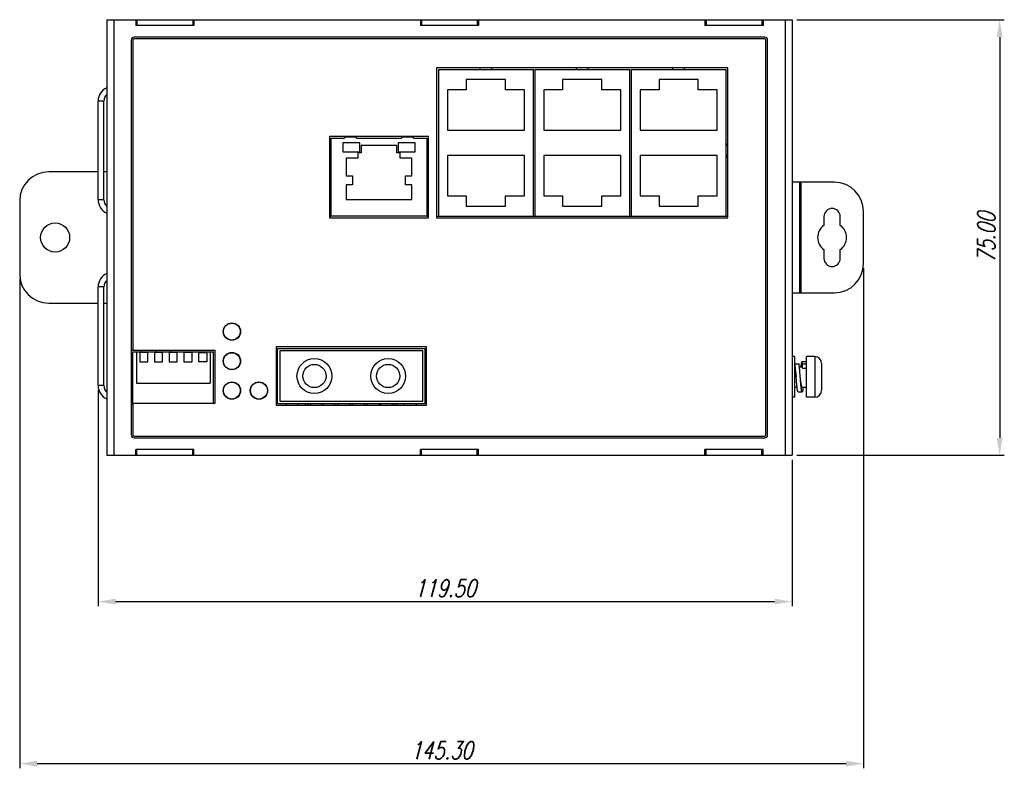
# Model space of a CAD drawing. Extents: x 844 to 1735, y -7 to 623.
# Tile 6 of 20: x 1179 to 1349, y 178 to 307. Entities that reach past the tile are written whole.
import ezdxf

# ---------------------------------------------------------------- set-up
doc = ezdxf.new("R2010")
doc.units = 0
doc.header["$LTSCALE"] = 2
doc.header["$MEASUREMENT"] = 0
doc.header["$PDMODE"] = 3
doc.layers.get('Defpoints').update_dxf_attribs({"linetype": 'CONTINUOUS'})
for name, color, linetype in [('1X1_LED_DXF_CONTINUOUS_L64', 7, 'CONTINUOUS'), ('1X3_G-G_DXF_CONTINUOUS_L65', 7, 'CONTINUOUS'), ('307228297C-EDXF_CONTINUO52', 7, 'CONTINUOUS'), ('307229417C_DXF_CONTINUOU54', 7, 'CONTINUOUS'), ('3205278400_NDXF_CONTINUO46', 7, 'CONTINUOUS'), ('3991140200_BDXF_CONTINUO48', 7, 'CONTINUOUS'), ('3991140300_CDXF_CONTINUO44', 7, 'CONTINUOUS'), ('3991141300_PDXF_CONTINUO45', 7, 'CONTINUOUS'), ('DIN-SWITCH-5DXF_CONTINUO47', 7, 'CONTINUOUS'), ('FORM', 7, 'CONTINUOUS'), ('OPT-155B_DXF_CONTINUOUS_50', 7, 'CONTINUOUS'), ('PCB-M-16P_DXF_CONTINUOUS55', 7, 'CONTINUOUS'), ('SCREW_M4_DXF_CONTINUOUS_51', 7, 'CONTINUOUS'), ('SNAP_2_DXF_CONTINUOUS_LINE', 7, 'CONTINUOUS'), ('SNAP_DXF_CONTINUOUS_LINE', 7, 'CONTINUOUS'), ('STAND_OFF_30DXF_CONTINUO49', 7, 'CONTINUOUS')]:
    doc.layers.add(name, color=color, linetype=linetype)
doc.styles.get("Standard").update_dxf_attribs({"font": 'txt.shx', "width": 0.75, "oblique": 15})
doc.dimstyles.get("Standard").update_dxf_attribs({"dimtxt": 0.18, "dimasz": 0.18, "dimexe": 0.18, "dimexo": 0.0625, "dimgap": 0.09, "dimtad": 0, "dimtih": 1, "dimtoh": 1, "dimdec": 4, "dimzin": 0, "dimdsep": 46, "dimtxsty": 'Standard', "dimcen": 0.09, "dimadec": 0, "dimazin": 0, "dimtfac": 1, "dimtdec": 4, "dimtofl": 0, "dimtmove": 0, "dimatfit": 3, "dimfxl": 0, "dimtolj": 1, "dimtzin": 0, "dimarcsym": 0})

# ---------------------------------------------------------------- blocks, each defined once
blk = doc.blocks.new('*D1')
at = {"layer": 'Defpoints', "color": 0}
for p in [(1192.59, 244.03), (1312.09, 232.03), (1312.09, 206.84)]:
    blk.add_point(p, dxfattribs=at)
at = {"layer": 'FORM', "color": 0, "lineweight": -2}
for p, q in [((1192.59, 243.23), (1192.59, 206.04)), ((1312.09, 231.23), (1312.09, 206.04)), ((1195.59, 206.84), (1309.09, 206.84))]:
    blk.add_line(p, q, dxfattribs=at)
at = {"layer": 'FORM', "color": 0}
for points in [[(1195.59, 207.34), (1195.59, 206.34), (1192.59, 206.84)], [(1309.09, 207.34), (1309.09, 206.34), (1312.09, 206.84)]]:
    blk.add_solid(points, dxfattribs=at)
at = {"layer": 'FORM', "color": 0, "insert": (1252.34, 209.14), "char_height": 3, "attachment_point": 5}
blk.add_mtext('\\A1;119.50', dxfattribs=at)
blk = doc.blocks.new('*D2')
at = {"layer": 'Defpoints', "color": 0}
for p in [(1324.39, 265.03), (1179.09, 263.23), (1324.39, 178.94)]:
    blk.add_point(p, dxfattribs=at)
at = {"layer": 'FORM', "color": 0, "lineweight": -2}
for p, q in [((1324.39, 264.23), (1324.39, 178.14)), ((1179.09, 262.43), (1179.09, 178.14)), ((1182.09, 178.94), (1321.39, 178.94))]:
    blk.add_line(p, q, dxfattribs=at)
at = {"layer": 'FORM', "color": 0}
for points in [[(1182.09, 179.44), (1182.09, 178.44), (1179.09, 178.94)], [(1321.39, 179.44), (1321.39, 178.44), (1324.39, 178.94)]]:
    blk.add_solid(points, dxfattribs=at)
at = {"layer": 'FORM', "color": 0, "insert": (1251.74, 181.24), "char_height": 3, "attachment_point": 5}
blk.add_mtext('\\A1;145.30', dxfattribs=at)
blk = doc.blocks.new('*D3')
at = {"layer": 'Defpoints', "color": 0}
for p in [(1312.09, 307.03), (1312.09, 232.03), (1347.84, 232.03)]:
    blk.add_point(p, dxfattribs=at)
at = {"layer": 'FORM', "color": 0, "lineweight": -2}
for p, q in [((1312.89, 307.03), (1348.64, 307.03)), ((1347.84, 304.03), (1347.84, 235.03)), ((1312.89, 232.03), (1348.64, 232.03))]:
    blk.add_line(p, q, dxfattribs=at)
at = {"layer": 'FORM', "color": 0}
for points in [[(1347.34, 304.03), (1348.34, 304.03), (1347.84, 307.03)], [(1347.34, 235.03), (1348.34, 235.03), (1347.84, 232.03)]]:
    blk.add_solid(points, dxfattribs=at)
at = {"layer": 'FORM', "color": 0, "insert": (1345.54, 269.53), "char_height": 3, "attachment_point": 5, "rotation": 90}
blk.add_mtext('\\A1;75.00', dxfattribs=at)

msp = doc.modelspace()

# ---------------------------------------------------------------- linework, layer by layer
at = {"layer": '1X1_LED_DXF_CONTINUOUS_L64', "color": 7, "linetype": 'Continuous'}
msp.add_circle((1220.286, 243.17), 1.45, dxfattribs=at)
at = {"layer": '1X3_G-G_DXF_CONTINUOUS_L65', "color": 7, "linetype": 'Continuous'}
for centre in [(1215.626, 253.33), (1215.626, 248.25), (1215.626, 243.17)]:
    msp.add_circle(centre, 1.45, dxfattribs=at)
at = {"layer": '307228297C-EDXF_CONTINUO52', "color": 7, "linetype": 'Continuous'}
for p, q in [((1232.736, 273.23), (1232.736, 286.63)), ((1232.736, 286.63), (1235.031, 286.63)), ((1235.031, 286.93), (1235.031, 286.63)), ((1237.065, 286.83), (1235.031, 286.83)), ((1237.065, 286.63), (1237.065, 286.93)), ((1237.065, 286.63), (1244.857, 286.63)), ((1244.857, 286.93), (1244.857, 286.63)), ((1246.892, 286.83), (1244.857, 286.83)), ((1246.892, 286.63), (1246.892, 286.93)), ((1246.892, 286.63), (1249.186, 286.63)), ((1249.186, 286.63), (1249.186, 273.23)), ((1234.748, 285.856), (1234.748, 284.251)), ((1237.641, 285.856), (1234.748, 285.856)), ((1237.641, 284.251), (1237.641, 285.856)), ((1237.893, 285.39), (1237.893, 284.089)), ((1244.03, 285.39), (1237.893, 285.39)), ((1244.03, 284.089), (1244.03, 285.39)), ((1244.282, 285.856), (1244.282, 284.251)), ((1247.175, 285.856), (1244.282, 285.856)), ((1247.175, 284.251), (1247.175, 285.856)), ((1234.748, 284.251), (1237.641, 284.251)), ((1235.288, 283.206), (1235.288, 280.159)), ((1237.319, 283.206), (1235.288, 283.206)), ((1237.319, 284.089), (1237.319, 283.206)), ((1237.893, 284.089), (1237.319, 284.089)), ((1244.604, 284.089), (1244.03, 284.089)), ((1244.282, 284.251), (1247.175, 284.251)), ((1244.604, 283.206), (1244.604, 284.089)), ((1246.634, 283.206), (1244.604, 283.206)), ((1246.634, 280.159), (1246.634, 283.206)), ((1235.288, 280.159), (1236.392, 280.159)), ((1236.392, 280.159), (1236.392, 278.614)), ((1245.531, 278.614), (1245.531, 280.159)), ((1245.531, 280.159), (1246.634, 280.159)), ((1235.288, 278.614), (1235.288, 276.054)), ((1236.392, 278.614), (1235.288, 278.614)), ((1246.634, 278.614), (1245.531, 278.614)), ((1246.634, 276.054), (1246.634, 278.614)), ((1235.288, 276.054), (1246.634, 276.054)), ((1249.186, 273.23), (1232.736, 273.23))]:
    msp.add_line(p, q, dxfattribs=at)
at = {"layer": '307229417C_DXF_CONTINUOU54', "color": 7, "linetype": 'Continuous'}
for p, q in [((1251.186, 298.43), (1251.186, 273.23)), ((1251.186, 298.43), (1267.536, 298.43)), ((1258.361, 298.43), (1258.361, 298.73)), ((1260.361, 298.43), (1260.361, 298.73)), ((1267.536, 273.23), (1267.536, 298.43)), ((1267.786, 298.43), (1267.786, 273.23)), ((1267.786, 298.43), (1284.136, 298.43)), ((1274.961, 298.43), (1274.961, 298.73)), ((1276.961, 298.43), (1276.961, 298.73)), ((1284.136, 273.23), (1284.136, 298.43)), ((1284.386, 298.43), (1284.386, 273.23)), ((1284.386, 298.43), (1300.736, 298.43)), ((1291.561, 298.43), (1291.561, 298.73)), ((1293.561, 298.43), (1293.561, 298.73)), ((1300.736, 273.23), (1300.736, 298.43)), ((1255.976, 296.73), (1255.976, 294.93)), ((1262.746, 296.73), (1255.976, 296.73)), ((1262.746, 294.93), (1262.746, 296.73)), ((1272.576, 296.73), (1272.576, 294.93)), ((1279.346, 296.73), (1272.576, 296.73)), ((1279.346, 294.93), (1279.346, 296.73)), ((1295.946, 296.73), (1289.176, 296.73)), ((1289.176, 296.73), (1289.176, 294.93)), ((1295.946, 294.93), (1295.946, 296.73)), ((1252.736, 294.93), (1252.736, 288.03)), ((1255.976, 294.93), (1252.736, 294.93)), ((1265.986, 294.93), (1262.746, 294.93)), ((1265.986, 288.03), (1265.986, 294.93)), ((1269.336, 294.93), (1269.336, 288.03)), ((1272.576, 294.93), (1269.336, 294.93)), ((1282.586, 294.93), (1279.346, 294.93)), ((1282.586, 288.03), (1282.586, 294.93)), ((1289.176, 294.93), (1285.936, 294.93)), ((1285.936, 294.93), (1285.936, 288.03)), ((1299.186, 294.93), (1295.946, 294.93)), ((1299.186, 288.03), (1299.186, 294.93)), ((1252.736, 288.03), (1265.986, 288.03)), ((1269.336, 288.03), (1282.586, 288.03)), ((1285.936, 288.03), (1299.186, 288.03)), ((1252.736, 283.63), (1252.736, 276.73)), ((1265.986, 283.63), (1252.736, 283.63)), ((1265.986, 276.73), (1265.986, 283.63)), ((1282.586, 283.63), (1269.336, 283.63)), ((1269.336, 283.63), (1269.336, 276.73)), ((1282.586, 276.73), (1282.586, 283.63)), ((1299.186, 283.63), (1285.936, 283.63)), ((1285.936, 283.63), (1285.936, 276.73)), ((1299.186, 276.73), (1299.186, 283.63)), ((1252.736, 276.73), (1255.976, 276.73)), ((1255.976, 276.73), (1255.976, 274.93)), ((1262.746, 274.93), (1262.746, 276.73)), ((1262.746, 276.73), (1265.986, 276.73)), ((1269.336, 276.73), (1272.576, 276.73)), ((1272.576, 276.73), (1272.576, 274.93)), ((1279.346, 276.73), (1282.586, 276.73)), ((1279.346, 274.93), (1279.346, 276.73)), ((1285.936, 276.73), (1289.176, 276.73)), ((1289.176, 276.73), (1289.176, 274.93)), ((1295.946, 276.73), (1299.186, 276.73)), ((1295.946, 274.93), (1295.946, 276.73)), ((1255.976, 274.93), (1262.746, 274.93)), ((1272.576, 274.93), (1279.346, 274.93)), ((1289.176, 274.93), (1295.946, 274.93)), ((1251.186, 273.23), (1267.536, 273.23)), ((1267.786, 273.23), (1284.136, 273.23)), ((1284.386, 273.23), (1300.736, 273.23))]:
    msp.add_line(p, q, dxfattribs=at)
at = {"layer": '3205278400_NDXF_CONTINUO46', "color": 7, "linetype": 'Continuous'}
for p, q in [((1198.586, 303.53), (1198.586, 250.13)), ((1307.386, 303.73), (1198.786, 303.73)), ((1307.586, 235.53), (1307.586, 303.53)), ((1250.886, 298.73), (1250.886, 272.93)), ((1301.036, 298.73), (1250.886, 298.73)), ((1301.036, 272.93), (1301.036, 298.73)), ((1232.436, 286.93), (1232.436, 272.93)), ((1249.486, 286.93), (1232.436, 286.93)), ((1249.486, 272.93), (1249.486, 286.93)), ((1232.436, 272.93), (1249.486, 272.93)), ((1250.886, 272.93), (1301.036, 272.93)), ((1198.586, 250.13), (1212.766, 250.13)), ((1212.766, 241.03), (1212.766, 250.13)), ((1223.236, 250.68), (1223.236, 240.68)), ((1249.136, 250.68), (1223.236, 250.68)), ((1249.136, 240.68), (1249.136, 250.68)), ((1198.586, 241.03), (1198.586, 235.53)), ((1198.586, 241.03), (1212.766, 241.03)), ((1223.236, 240.68), (1249.136, 240.68)), ((1198.786, 235.33), (1307.386, 235.33))]:
    msp.add_line(p, q, dxfattribs=at)
for centre in [(1215.626, 253.33), (1215.626, 248.25), (1215.626, 243.17), (1220.286, 243.17)]:
    msp.add_circle(centre, 1.5, dxfattribs=at)
for centre, start, end in [((1198.786, 303.53), 90, 180), ((1307.386, 303.53), 0, 90), ((1198.786, 235.53), 180, 270), ((1307.386, 235.53), 270, 0)]:
    msp.add_arc(centre, 0.2, start, end, dxfattribs=at)
at = {"layer": '3991140200_BDXF_CONTINUO48', "color": 7, "linetype": 'Continuous'}
for p, q in [((1199.286, 232.03), (1199.286, 233.03)), ((1208.886, 232.03), (1208.886, 233.03)), ((1248.286, 232.03), (1248.286, 233.03)), ((1257.886, 232.03), (1257.886, 233.03)), ((1297.286, 232.03), (1297.286, 233.03)), ((1306.886, 232.03), (1306.886, 233.03)), ((1199.086, 232.03), (1209.086, 232.03)), ((1248.086, 232.03), (1258.086, 232.03)), ((1297.086, 232.03), (1307.086, 232.03))]:
    msp.add_line(p, q, dxfattribs=at)
at = {"layer": '3991140200_BDXF_CONTINUO48', "color": 3, "linetype": 'Continuous'}
for start, end in [(148.05368, 161.63915), (198.36085, 211.94632)]:
    msp.add_arc((1303.086, 284.53), 2.5, start, end, dxfattribs=at)
at = {"layer": '3991140300_CDXF_CONTINUO44', "color": 3, "linetype": 'Continuous'}
for p, q in [((1199.086, 307.03), (1209.086, 307.03)), ((1248.086, 307.03), (1258.086, 307.03)), ((1297.086, 307.03), (1307.086, 307.03)), ((1192.586, 276.03), (1192.586, 293.03)), ((1192.586, 244.03), (1192.586, 261.03))]:
    msp.add_line(p, q, dxfattribs=at)
at = {"layer": '3991140300_CDXF_CONTINUO44', "color": 7, "linetype": 'Continuous'}
for p, q in [((1199.286, 307.03), (1199.286, 306.03)), ((1208.886, 307.03), (1208.886, 306.03)), ((1248.286, 307.03), (1248.286, 306.03)), ((1257.886, 307.03), (1257.886, 306.03)), ((1297.286, 307.03), (1297.286, 306.03)), ((1306.886, 307.03), (1306.886, 306.03)), ((1193.586, 293.03), (1192.586, 293.03)), ((1193.586, 276.03), (1193.586, 293.03)), ((1193.586, 276.03), (1192.586, 276.03)), ((1193.586, 261.03), (1192.586, 261.03)), ((1193.586, 244.03), (1193.586, 261.03)), ((1193.586, 244.03), (1192.586, 244.03))]:
    msp.add_line(p, q, dxfattribs=at)
at = {"layer": '3991140300_CDXF_CONTINUO44', "color": 3, "linetype": 'Continuous'}
for centre, start, end in [((1195.086, 293.03), 113.57818, 180), ((1195.086, 276.03), 180, 246.42182), ((1195.086, 261.03), 113.57818, 180), ((1195.086, 244.03), 180, 246.42182)]:
    msp.add_arc(centre, 2.5, start, end, dxfattribs=at)
at = {"layer": '3991140300_CDXF_CONTINUO44', "color": 7, "linetype": 'Continuous'}
for centre, start, end in [((1195.086, 293.03), 132.3997, 180), ((1195.086, 276.03), 180, 227.6003), ((1195.086, 261.03), 132.3997, 180), ((1195.086, 244.03), 180, 227.6003)]:
    msp.add_arc(centre, 1.5, start, end, dxfattribs=at)
at = {"layer": '3991141300_PDXF_CONTINUO45', "color": 7, "linetype": 'Continuous'}
for p, q in [((1194.086, 307.03), (1194.086, 232.03)), ((1194.086, 307.03), (1199.086, 307.03)), ((1195.286, 307.03), (1195.286, 232.03)), ((1199.086, 307.03), (1199.086, 306.03)), ((1209.086, 307.03), (1209.086, 306.03)), ((1209.086, 307.03), (1248.086, 307.03)), ((1248.086, 307.03), (1248.086, 306.03)), ((1258.086, 307.03), (1258.086, 306.03)), ((1258.086, 307.03), (1297.086, 307.03)), ((1297.086, 307.03), (1297.086, 306.03)), ((1307.086, 307.03), (1312.086, 307.03)), ((1307.086, 307.03), (1307.086, 306.03)), ((1310.886, 307.03), (1310.886, 232.03)), ((1312.086, 307.03), (1312.086, 232.03)), ((1209.086, 306.03), (1199.086, 306.03)), ((1258.086, 306.03), (1248.086, 306.03)), ((1307.086, 306.03), (1297.086, 306.03)), ((1198.286, 303.53), (1198.286, 235.53)), ((1307.386, 304.03), (1198.786, 304.03)), ((1307.886, 235.53), (1307.886, 303.53)), ((1250.936, 272.93), (1250.936, 298.73)), ((1300.986, 298.73), (1300.986, 272.93)), ((1198.286, 250.13), (1198.586, 250.13)), ((1198.586, 240.73), (1198.286, 240.73)), ((1198.786, 235.03), (1307.386, 235.03)), ((1199.086, 232.03), (1199.086, 233.03)), ((1209.086, 233.03), (1199.086, 233.03)), ((1209.086, 232.03), (1209.086, 233.03)), ((1258.086, 233.03), (1248.086, 233.03)), ((1248.086, 232.03), (1248.086, 233.03)), ((1258.086, 232.03), (1258.086, 233.03)), ((1307.086, 233.03), (1297.086, 233.03)), ((1297.086, 232.03), (1297.086, 233.03)), ((1307.086, 232.03), (1307.086, 233.03)), ((1194.086, 232.03), (1199.086, 232.03)), ((1209.086, 232.03), (1248.086, 232.03)), ((1258.086, 232.03), (1297.086, 232.03)), ((1307.086, 232.03), (1312.086, 232.03))]:
    msp.add_line(p, q, dxfattribs=at)
for centre, start, end in [((1198.786, 303.53), 90, 180), ((1307.386, 303.53), 0, 90), ((1198.786, 235.53), 180, 270), ((1307.386, 235.53), 270, 0)]:
    msp.add_arc(centre, 0.5, start, end, dxfattribs=at)
at = {"layer": 'DIN-SWITCH-5DXF_CONTINUO47', "color": 7, "linetype": 'Continuous'}
for p, q in [((1198.586, 241.03), (1198.586, 249.83)), ((1198.586, 249.83), (1212.466, 249.83)), ((1199.176, 249.83), (1199.176, 244.43)), ((1199.746, 249.73), (1199.746, 248.13)), ((1201.146, 249.73), (1199.746, 249.73)), ((1201.146, 248.13), (1201.146, 249.73)), ((1202.286, 249.73), (1202.286, 248.13)), ((1203.686, 249.73), (1202.286, 249.73)), ((1203.686, 248.13), (1203.686, 249.73)), ((1204.826, 249.73), (1204.826, 248.13)), ((1206.226, 249.73), (1204.826, 249.73)), ((1206.226, 248.13), (1206.226, 249.73)), ((1207.366, 249.73), (1207.366, 248.13)), ((1208.766, 249.73), (1207.366, 249.73)), ((1208.766, 248.13), (1208.766, 249.73)), ((1209.906, 248.13), (1209.906, 249.73)), ((1209.906, 249.73), (1211.306, 249.73)), ((1211.306, 249.73), (1211.306, 248.13)), ((1211.876, 249.83), (1211.876, 244.43)), ((1212.466, 241.03), (1212.466, 249.83)), ((1199.746, 248.13), (1201.146, 248.13)), ((1202.286, 248.13), (1203.686, 248.13)), ((1204.826, 248.13), (1206.226, 248.13)), ((1207.366, 248.13), (1208.766, 248.13)), ((1211.306, 248.13), (1209.906, 248.13)), ((1199.176, 244.43), (1211.876, 244.43))]:
    msp.add_line(p, q, dxfattribs=at)
at = {"layer": 'OPT-155B_DXF_CONTINUOUS_50', "color": 7, "linetype": 'Continuous'}
for p, q in [((1223.486, 240.93), (1223.486, 250.43)), ((1223.486, 250.43), (1248.886, 250.43)), ((1223.886, 250.03), (1223.886, 241.33)), ((1248.486, 250.03), (1223.886, 250.03)), ((1248.486, 241.33), (1248.486, 250.03)), ((1248.886, 240.93), (1248.886, 250.43)), ((1223.486, 240.93), (1248.886, 240.93)), ((1223.886, 241.33), (1248.486, 241.33)), ((1225.026, 240.68), (1225.026, 240.93)), ((1227.026, 240.68), (1227.026, 240.93)), ((1228.341, 240.68), (1228.341, 240.93)), ((1228.791, 240.68), (1228.791, 240.93)), ((1229.186, 240.93), (1229.186, 240.68)), ((1231.186, 240.93), (1231.186, 240.68)), ((1231.331, 240.68), (1231.331, 240.93)), ((1233.421, 240.68), (1233.421, 240.93)), ((1233.871, 240.68), (1233.871, 240.93)), ((1235.961, 240.68), (1235.961, 240.93)), ((1236.411, 240.68), (1236.411, 240.93)), ((1238.501, 240.68), (1238.501, 240.93)), ((1238.951, 240.68), (1238.951, 240.93)), ((1241.041, 240.68), (1241.041, 240.93)), ((1241.186, 240.93), (1241.186, 240.68)), ((1243.186, 240.93), (1243.186, 240.68)), ((1243.581, 240.68), (1243.581, 240.93)), ((1244.031, 240.68), (1244.031, 240.93)), ((1245.346, 240.68), (1245.346, 240.93)), ((1247.346, 240.68), (1247.346, 240.93))]:
    msp.add_line(p, q, dxfattribs=at)
for centre, radius in [((1229.836, 245.68), 3), ((1229.836, 245.68), 2), ((1242.536, 245.68), 3), ((1242.536, 245.68), 2)]:
    msp.add_circle(centre, radius, dxfattribs=at)
at = {"layer": 'PCB-M-16P_DXF_CONTINUOUS55', "color": 7, "linetype": 'Continuous'}
for p, q in [((1232.436, 273.23), (1232.736, 273.23)), ((1249.186, 273.23), (1249.486, 273.23)), ((1250.936, 273.23), (1251.186, 273.23)), ((1267.536, 273.23), (1267.786, 273.23)), ((1284.136, 273.23), (1284.386, 273.23)), ((1300.736, 273.23), (1300.986, 273.23))]:
    msp.add_line(p, q, dxfattribs=at)
at = {"layer": 'SCREW_M4_DXF_CONTINUOUS_51', "color": 7, "linetype": 'Continuous'}
for p, q in [((1312.586, 249.03), (1312.086, 249.03)), ((1312.586, 242.03), (1312.586, 249.03)), ((1312.586, 247.758), (1313.286, 247.758)), ((1314.474, 248.13), (1313.774, 248.13)), ((1313.886, 247.758), (1314.586, 247.758)), ((1313.886, 247.029), (1313.886, 247.758)), ((1315.986, 249.03), (1314.586, 249.03)), ((1314.586, 242.03), (1314.586, 249.03)), ((1315.986, 249.03), (1315.986, 242.03)), ((1317.186, 247.83), (1317.186, 243.23)), ((1313.346, 247.28), (1313.774, 247.28)), ((1313.886, 247.029), (1314.586, 247.029)), ((1312.586, 243.78), (1312.952, 243.78)), ((1313.124, 242.93), (1313.824, 242.93)), ((1313.824, 243.78), (1314.586, 243.78)), ((1312.586, 242.03), (1312.086, 242.03)), ((1315.986, 242.03), (1314.586, 242.03))]:
    msp.add_line(p, q, dxfattribs=at)
for centre, start, end in [((1315.986, 247.83), 360, 90), ((1315.986, 243.23), 270, 0)]:
    msp.add_arc(centre, 1.2, start, end, dxfattribs=at)
for points, start_tangent, end_tangent in [([(1312.799, 245.53), (1312.781, 245.755), (1312.749, 246.157), (1312.716, 246.544), (1312.684, 246.906), (1312.651, 247.234), (1312.619, 247.52), (1312.586, 247.758)], (-0.079328, 0.9968486), (-0.1525176, 0.9883007)), ([(1313.499, 245.53), (1313.481, 245.755), (1313.449, 246.157), (1313.416, 246.544), (1313.384, 246.906), (1313.351, 247.234), (1313.319, 247.52), (1313.286, 247.758)], (-0.079328, 0.9968486), (-0.1525176, 0.9883007)), ([(1313.775, 248.125), (1313.756, 248.12), (1313.724, 248.053), (1313.691, 247.924), (1313.659, 247.736), (1313.626, 247.493), (1313.602, 247.28)], (-0.9979717, -0.0636595), (-0.105975, -0.9943688)), ([(1313.886, 247.758), (1313.854, 247.94), (1313.821, 248.063), (1313.789, 248.123), (1313.775, 248.125)], (-0.1525176, 0.9883007), (-0.9979717, -0.0636595)), ([(1314.586, 247.758), (1314.554, 247.94), (1314.521, 248.063), (1314.489, 248.123), (1314.475, 248.125)], (-0.1525176, 0.9883007), (-0.9979717, -0.0636595)), ([(1312.586, 247.029), (1312.623, 246.849), (1312.659, 246.626), (1312.696, 246.37), (1312.732, 246.092), (1312.768, 245.795), (1312.799, 245.53)], (0.2234811, -0.9747083), (0.1174125, -0.9930832)), ([(1313.774, 247.28), (1313.777, 247.28), (1313.814, 247.248), (1313.85, 247.164), (1313.886, 247.029)], (0.9958268, 0.0912628), (0.2234811, -0.9747083)), ([(1313.125, 242.935), (1313.106, 242.94), (1313.074, 243.007), (1313.041, 243.136), (1313.009, 243.324), (1312.976, 243.566), (1312.944, 243.857), (1312.911, 244.189), (1312.879, 244.554), (1312.846, 244.943), (1312.814, 245.347), (1312.799, 245.53)], (-0.9979725, 0.0636467), (-0.079328, 0.9968486)), ([(1313.825, 242.935), (1313.806, 242.94), (1313.774, 243.007), (1313.741, 243.136), (1313.709, 243.324), (1313.676, 243.566), (1313.644, 243.857), (1313.611, 244.189), (1313.579, 244.554), (1313.546, 244.943), (1313.514, 245.347), (1313.499, 245.53)], (-0.9979725, 0.0636467), (-0.079328, 0.9968486)), ([(1313.824, 243.78), (1313.793, 243.8), (1313.757, 243.873), (1313.72, 243.996), (1313.685, 244.164), (1313.649, 244.373), (1313.612, 244.62), (1313.576, 244.894), (1313.54, 245.184), (1313.504, 245.488), (1313.499, 245.53)], (-0.992785, 0.1199079), (-0.1174125, 0.9930832)), ([(1313.997, 243.78), (1313.969, 243.539), (1313.936, 243.302), (1313.904, 243.12), (1313.871, 242.997), (1313.839, 242.936), (1313.825, 242.935)], (-0.1061084, -0.9943546), (-0.9979725, 0.0636467))]:
    msp.add_spline(points, degree=3, dxfattribs=dict(at, start_tangent=start_tangent, end_tangent=end_tangent))
at = {"layer": 'SNAP_2_DXF_CONTINUOUS_LINE', "color": 7, "linetype": 'Continuous'}
for p, q in [((1192.586, 280.83), (1184.086, 280.83)), ((1194.086, 280.83), (1193.586, 280.83)), ((1179.086, 275.83), (1179.086, 263.23)), ((1184.086, 258.23), (1192.586, 258.23)), ((1193.586, 258.23), (1194.086, 258.23))]:
    msp.add_line(p, q, dxfattribs=at)
msp.add_circle((1185.186, 269.53), 2.5, dxfattribs=at)
for centre, start, end in [((1184.086, 275.83), 90, 180), ((1184.086, 263.23), 180, 270)]:
    msp.add_arc(centre, 5, start, end, dxfattribs=at)
at = {"layer": 'SNAP_DXF_CONTINUOUS_LINE', "color": 7, "linetype": 'Continuous'}
for p, q in [((1319.386, 279.03), (1312.086, 279.03)), ((1312.186, 260.03), (1312.186, 279.03)), ((1313.386, 279.03), (1313.386, 260.03)), ((1313.586, 279.03), (1313.586, 260.03)), ((1317.586, 273.13), (1317.586, 271.601)), ((1320.386, 271.601), (1320.386, 273.13)), ((1324.386, 265.03), (1324.386, 274.03)), ((1317.586, 267.459), (1317.586, 265.93)), ((1320.386, 265.93), (1320.386, 267.459)), ((1312.086, 260.03), (1319.386, 260.03))]:
    msp.add_line(p, q, dxfattribs=at)
for centre, radius, start, end in [((1319.386, 274.03), 5, 0, 90), ((1318.986, 273.13), 1.4, 0, 180), ((1318.986, 269.53), 2.5, 124.0558, 235.9442), ((1318.986, 269.53), 2.5, 304.0558, 55.9442), ((1318.986, 265.93), 1.4, 180, 0), ((1319.386, 265.03), 5, 270, 0)]:
    msp.add_arc(centre, radius, start, end, dxfattribs=at)
at = {"layer": 'STAND_OFF_30DXF_CONTINUO49', "color": 7, "linetype": 'Continuous'}
for p, q in [((1200.086, 249.83), (1200.086, 250.13)), ((1202.586, 249.83), (1202.586, 250.13)), ((1205.086, 249.83), (1205.086, 250.13))]:
    msp.add_line(p, q, dxfattribs=at)

# ---------------------------------------------------------------- dimensions: what is measured, and where the dimension line sits
at = {"layer": 'FORM', "color": 2}
dim = msp.add_linear_dim(base=(1347.837, 232.03), p1=(1312.086, 307.03), p2=(1312.086, 232.03), angle=90, dimstyle='Standard', override={"dimtxt": 3, "dimasz": 3, "dimexe": 0.8, "dimexo": 0.8, "dimgap": 0.8, "dimtad": 1, "dimtih": 0, "dimtoh": 0, "dimdec": 2, "dimcen": -0.8, "dimtix": 1, "dimtofl": 1}, dxfattribs=at)
dim.commit()
dim.dimension.update_dxf_attribs({"geometry": '*D3', "text_midpoint": (1345.537, 269.53)})
for base, p1, p2, picture, middle in [((1324.386, 178.94), (1179.086, 263.23), (1324.386, 265.03), '*D2', (1251.736, 181.24)), ((1312.086, 206.837), (1192.586, 244.03), (1312.086, 232.03), '*D1', (1252.336, 209.137))]:
    dim = msp.add_linear_dim(base=base, p1=p1, p2=p2, dimstyle='Standard', override={"dimtxt": 3, "dimasz": 3, "dimexe": 0.8, "dimexo": 0.8, "dimgap": 0.8, "dimtad": 1, "dimtih": 0, "dimtoh": 0, "dimdec": 2, "dimcen": -0.8, "dimtix": 1, "dimtofl": 1}, dxfattribs=at)
    dim.commit()
    dim.dimension.update_dxf_attribs({"geometry": picture, "text_midpoint": middle})

doc.saveas('drawing.dxf')
